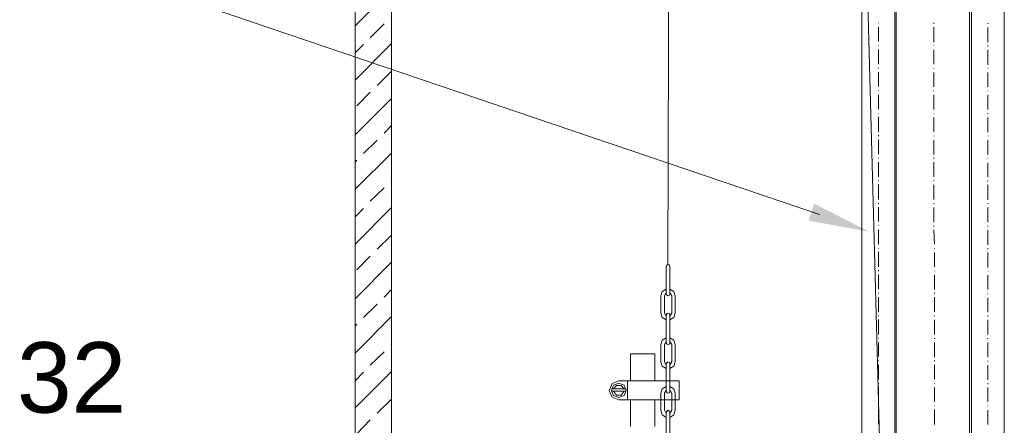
# Model space of a CAD drawing. Extents: x -23500 to 2637, y 21242 to 29547.
# Tile 13 of 121: x -11805 to -10793, y 24023 to 24440. Entities that reach past the tile are written whole.
import ezdxf

# ---------------------------------------------------------------- set-up
doc = ezdxf.new("R2010")
doc.units = 0
doc.header["$LTSCALE"] = 25
doc.layers.get('0').update_dxf_attribs({"linetype": 'CONTINUOUS', "lineweight": 13})
doc.styles.get("Standard").update_dxf_attribs({"font": 'ARIAL.TTF', "height": 50})

msp = doc.modelspace()

# ---------------------------------------------------------------- hatches: boundary and pattern name
h = msp.add_hatch(color=7)
h.dxf.hatch_style = 2
h.paths.add_polyline_path([(-10931.912, 24222.148), (-10994.455, 24233.602), (-10988.539, 24251.073)])

# ---------------------------------------------------------------- linework, layer by layer
at = {"color": 7, "lineweight": 9}
msp.add_lwpolyline([(-10983.102, 24240.06), (-11626.357, 24458.028), (-11723.754, 24458.028)], dxfattribs=at)
for points in [[(-11138.74, 24188.542), (-11138.74, 24188.542), (-11129.317, 27336.259), (-11129.317, 27336.259)], [(-11006.388, 27181.112), (-11006.388, 27181.112), (-10904.765, 23383.518), (-10904.765, 23383.518)], [(-10905.762, 25732.656), (-10905.762, 25732.656), (-10905.762, 23383.518), (-10905.762, 23383.518)], [(-10904.273, 23383.518), (-10904.273, 23383.518), (-10904.273, 25732.656), (-10904.273, 25732.656)], [(-10828.926, 25732.656), (-10828.926, 25732.656), (-10828.926, 23383.518), (-10828.926, 23383.518)], [(-10826.946, 23383.518), (-10826.946, 23383.518), (-10826.946, 25732.656), (-10826.946, 25732.656)], [(-10939.468, 23383.518), (-10939.468, 23383.518), (-10939.468, 25633.518), (-10939.468, 25633.518)], [(-10793.24, 25631.045), (-10793.24, 25631.045), (-10793.24, 23383.518), (-10793.24, 23383.518)], [(-11459.958, 24433.909), (-11459.958, 24433.909), (-11422.783, 24471.588), (-11422.783, 24471.588)], [(-11444.594, 24421.521), (-11444.594, 24421.521), (-11430.226, 24435.902), (-11430.226, 24435.902)], [(-10922.615, 24436.886), (-10922.615, 24436.886), (-10922.615, 24436.394), (-10922.615, 24436.394)], [(-10922.615, 24432.42), (-10922.615, 24432.42), (-10922.615, 24417.56), (-10922.615, 24417.56)], [(-10865.609, 24435.902), (-10865.609, 24435.902), (-10865.609, 24436.886), (-10865.609, 24436.886)], [(-10865.609, 24417.056), (-10865.609, 24417.056), (-10865.609, 24432.42), (-10865.609, 24432.42)], [(-10810.093, 24436.394), (-10810.093, 24436.394), (-10810.093, 24435.902), (-10810.093, 24435.902)], [(-10810.093, 24431.928), (-10810.093, 24431.928), (-10810.093, 24417.056), (-10810.093, 24417.056)], [(-11459.958, 24377.9), (-11459.958, 24377.9), (-11422.783, 24415.567), (-11422.783, 24415.567)], [(-11459.958, 24406.157), (-11459.958, 24406.157), (-11451.532, 24414.583), (-11451.532, 24414.583)], [(-10922.615, 24413.587), (-10922.615, 24413.587), (-10922.615, 24413.095), (-10922.615, 24413.095)], [(-10922.615, 24409.626), (-10922.615, 24409.626), (-10922.615, 24394.261), (-10922.615, 24394.261)], [(-10865.609, 24413.095), (-10865.609, 24413.095), (-10865.609, 24413.587), (-10865.609, 24413.587)], [(-10865.609, 24394.261), (-10865.609, 24394.261), (-10865.609, 24409.121), (-10865.609, 24409.121)], [(-10810.093, 24413.587), (-10810.093, 24413.587), (-10810.093, 24412.603), (-10810.093, 24412.603)], [(-10810.093, 24409.121), (-10810.093, 24409.121), (-10810.093, 24393.769), (-10810.093, 24393.769)], [(-10922.615, 24390.792), (-10922.615, 24390.792), (-10922.615, 24389.796), (-10922.615, 24389.796)], [(-10865.609, 24389.796), (-10865.609, 24389.796), (-10865.609, 24390.3), (-10865.609, 24390.3)], [(-10810.093, 24390.3), (-10810.093, 24390.3), (-10810.093, 24389.796), (-10810.093, 24389.796)], [(-11437.656, 24372.45), (-11437.656, 24372.45), (-11423.275, 24386.818), (-11423.275, 24386.818)], [(-10922.615, 24386.327), (-10922.615, 24386.327), (-10922.615, 24371.454), (-10922.615, 24371.454)], [(-10865.609, 24370.962), (-10865.609, 24370.962), (-10865.609, 24385.835), (-10865.609, 24385.835)], [(-10810.093, 24385.835), (-10810.093, 24385.835), (-10810.093, 24370.962), (-10810.093, 24370.962)], [(-10922.615, 24367.493), (-10922.615, 24367.493), (-10922.615, 24367.001), (-10922.615, 24367.001)], [(-10865.609, 24366.496), (-10865.609, 24366.496), (-10865.609, 24367.493), (-10865.609, 24367.493)], [(-11459.958, 24321.879), (-11459.958, 24321.879), (-11422.783, 24359.066), (-11422.783, 24359.066)], [(-11458.47, 24351.624), (-11458.47, 24351.624), (-11444.594, 24365.512), (-11444.594, 24365.512)], [(-10922.615, 24363.027), (-10922.615, 24363.027), (-10922.615, 24348.155), (-10922.615, 24348.155)], [(-10865.609, 24347.663), (-10865.609, 24347.663), (-10865.609, 24363.027), (-10865.609, 24363.027)], [(-10810.093, 24367.001), (-10810.093, 24367.001), (-10810.093, 24366.496), (-10810.093, 24366.496)], [(-10810.093, 24362.535), (-10810.093, 24362.535), (-10810.093, 24347.663), (-10810.093, 24347.663)], [(-10922.615, 24344.194), (-10922.615, 24344.194), (-10922.615, 24343.702), (-10922.615, 24343.702)], [(-10922.615, 24340.22), (-10922.615, 24340.22), (-10922.615, 24324.856), (-10922.615, 24324.856)], [(-10865.609, 24343.702), (-10865.609, 24343.702), (-10865.609, 24344.194), (-10865.609, 24344.194)], [(-10865.609, 24324.856), (-10865.609, 24324.856), (-10865.609, 24339.728), (-10865.609, 24339.728)], [(-10810.093, 24344.194), (-10810.093, 24344.194), (-10810.093, 24343.197), (-10810.093, 24343.197)], [(-10810.093, 24339.728), (-10810.093, 24339.728), (-10810.093, 24324.364), (-10810.093, 24324.364)], [(-11430.226, 24323.367), (-11430.226, 24323.367), (-11422.783, 24331.302), (-11422.783, 24331.302)], [(-10922.615, 24321.387), (-10922.615, 24321.387), (-10922.615, 24320.39), (-10922.615, 24320.39)], [(-10922.615, 24316.934), (-10922.615, 24316.934), (-10922.615, 24302.061), (-10922.615, 24302.061)], [(-10865.609, 24320.39), (-10865.609, 24320.39), (-10865.609, 24320.895), (-10865.609, 24320.895)], [(-10810.093, 24320.895), (-10810.093, 24320.895), (-10810.093, 24320.39), (-10810.093, 24320.39)], [(-11451.532, 24302.553), (-11451.532, 24302.553), (-11437.656, 24316.429), (-11437.656, 24316.429)], [(-10865.609, 24301.569), (-10865.609, 24301.569), (-10865.609, 24316.429), (-10865.609, 24316.429)], [(-10810.093, 24316.429), (-10810.093, 24316.429), (-10810.093, 24301.569), (-10810.093, 24301.569)], [(-11459.958, 24265.87), (-11459.958, 24265.87), (-11422.783, 24303.045), (-11422.783, 24303.045)], [(-10922.615, 24298.1), (-10922.615, 24298.1), (-10922.615, 24297.596), (-10922.615, 24297.596)], [(-10865.609, 24297.104), (-10865.609, 24297.104), (-10865.609, 24298.1), (-10865.609, 24298.1)], [(-10810.093, 24297.596), (-10810.093, 24297.596), (-10810.093, 24297.104), (-10810.093, 24297.104)], [(-11459.958, 24293.635), (-11459.958, 24293.635), (-11458.47, 24295.615), (-11458.47, 24295.615)], [(-10922.615, 24293.635), (-10922.615, 24293.635), (-10922.615, 24278.762), (-10922.615, 24278.762)], [(-10865.609, 24278.762), (-10865.609, 24278.762), (-10865.609, 24293.635), (-10865.609, 24293.635)], [(-10810.093, 24293.13), (-10810.093, 24293.13), (-10810.093, 24278.257), (-10810.093, 24278.257)], [(-11444.594, 24253.47), (-11444.594, 24253.47), (-11430.226, 24267.358), (-11430.226, 24267.358)], [(-11423.275, 24274.296), (-11423.275, 24274.296), (-11422.783, 24275.293), (-11422.783, 24275.293)], [(-10922.615, 24274.788), (-10922.615, 24274.788), (-10922.615, 24274.296), (-10922.615, 24274.296)], [(-10922.615, 24270.827), (-10922.615, 24270.827), (-10922.615, 24255.463), (-10922.615, 24255.463)], [(-10865.609, 24274.296), (-10865.609, 24274.296), (-10865.609, 24274.788), (-10865.609, 24274.788)], [(-10865.609, 24255.463), (-10865.609, 24255.463), (-10865.609, 24270.335), (-10865.609, 24270.335)], [(-10810.093, 24274.788), (-10810.093, 24274.788), (-10810.093, 24273.804), (-10810.093, 24273.804)], [(-10810.093, 24270.335), (-10810.093, 24270.335), (-10810.093, 24254.958), (-10810.093, 24254.958)], [(-11459.958, 24209.357), (-11459.958, 24209.357), (-11422.783, 24247.036), (-11422.783, 24247.036)], [(-11459.958, 24237.613), (-11459.958, 24237.613), (-11451.532, 24246.04), (-11451.532, 24246.04)], [(-10922.615, 24251.994), (-10922.615, 24251.994), (-10922.615, 24250.997), (-10922.615, 24250.997)], [(-10922.615, 24247.528), (-10922.615, 24247.528), (-10922.615, 24232.656), (-10922.615, 24232.656)], [(-10865.609, 24250.997), (-10865.609, 24250.997), (-10865.609, 24251.489), (-10865.609, 24251.489)], [(-10865.609, 24232.164), (-10865.609, 24232.164), (-10865.609, 24247.036), (-10865.609, 24247.036)], [(-10810.093, 24251.489), (-10810.093, 24251.489), (-10810.093, 24250.997), (-10810.093, 24250.997)], [(-10810.093, 24247.036), (-10810.093, 24247.036), (-10810.093, 24232.164), (-10810.093, 24232.164)], [(-10922.615, 24228.695), (-10922.615, 24228.695), (-10922.615, 24228.203), (-10922.615, 24228.203)], [(-10865.609, 24227.711), (-10865.609, 24227.711), (-10865.609, 24228.695), (-10865.609, 24228.695)], [(-10810.093, 24228.203), (-10810.093, 24228.203), (-10810.093, 24227.711), (-10810.093, 24227.711)], [(-11437.656, 24204.399), (-11437.656, 24204.399), (-11423.275, 24218.288), (-11423.275, 24218.288)], [(-10922.615, 24224.229), (-10922.615, 24224.229), (-10922.615, 24209.357), (-10922.615, 24209.357)], [(-10865.117, 24209.357), (-10865.117, 24209.357), (-10865.609, 24224.229), (-10865.609, 24224.229)], [(-10810.093, 24223.737), (-10810.093, 24223.737), (-10810.093, 24208.865), (-10810.093, 24208.865)], [(-11458.47, 24183.08), (-11458.47, 24183.08), (-11444.594, 24196.969), (-11444.594, 24196.969)], [(-10922.615, 24205.396), (-10922.615, 24205.396), (-10922.615, 24204.904), (-10922.615, 24204.904)], [(-10922.615, 24201.435), (-10922.615, 24201.435), (-10922.615, 24186.057), (-10922.615, 24186.057)], [(-10865.117, 24204.904), (-10865.117, 24204.904), (-10865.117, 24205.396), (-10865.117, 24205.396)], [(-10865.117, 24186.057), (-10865.117, 24186.057), (-10865.117, 24200.93), (-10865.117, 24200.93)], [(-10810.093, 24205.396), (-10810.093, 24205.396), (-10810.093, 24204.399), (-10810.093, 24204.399)], [(-10810.093, 24200.93), (-10810.093, 24200.93), (-10810.093, 24185.565), (-10810.093, 24185.565)], [(-11459.958, 24153.348), (-11459.958, 24153.348), (-11422.783, 24191.015), (-11422.783, 24191.015)], [(-11140.721, 24186.562), (-11140.721, 24186.562), (-11140.721, 24157.813), (-11140.721, 24157.813)], [(-11136.76, 24186.562), (-11136.76, 24186.562), (-11136.76, 24157.813), (-11136.76, 24157.813)], [(-10922.615, 24182.588), (-10922.615, 24182.588), (-10922.615, 24181.604), (-10922.615, 24181.604)], [(-10922.615, 24178.135), (-10922.615, 24178.135), (-10922.615, 24163.263), (-10922.615, 24163.263)], [(-10865.117, 24181.604), (-10865.117, 24181.604), (-10865.117, 24182.096), (-10865.117, 24182.096)], [(-10865.117, 24162.758), (-10865.117, 24162.758), (-10865.117, 24177.631), (-10865.117, 24177.631)], [(-10810.093, 24182.096), (-10810.093, 24182.096), (-10810.093, 24181.604), (-10810.093, 24181.604)], [(-10810.093, 24177.631), (-10810.093, 24177.631), (-10810.093, 24162.758), (-10810.093, 24162.758)], [(-11430.226, 24154.836), (-11430.226, 24154.836), (-11422.783, 24162.758), (-11422.783, 24162.758)], [(-11146.183, 24156.325), (-11146.183, 24156.325), (-11146.183, 24138.475), (-11146.183, 24138.475)], [(-11140.721, 24159.289), (-11140.721, 24159.289), (-11142.209, 24156.325), (-11142.209, 24156.325)], [(-11142.209, 24156.325), (-11142.209, 24156.325), (-11142.209, 24138.475), (-11142.209, 24138.475)], [(-11134.779, 24156.325), (-11134.779, 24156.325), (-11136.76, 24159.289), (-11136.76, 24159.289)], [(-11134.779, 24156.325), (-11134.779, 24156.325), (-11134.779, 24138.475), (-11134.779, 24138.475)], [(-11131.31, 24156.325), (-11131.31, 24156.325), (-11131.31, 24138.475), (-11131.31, 24138.475)], [(-10922.615, 24159.289), (-10922.615, 24159.289), (-10922.615, 24158.797), (-10922.615, 24158.797)], [(-10865.117, 24158.305), (-10865.117, 24158.305), (-10865.117, 24159.289), (-10865.117, 24159.289)], [(-10810.093, 24158.797), (-10810.093, 24158.797), (-10810.093, 24158.305), (-10810.093, 24158.305)], [(-11451.532, 24134.01), (-11451.532, 24134.01), (-11437.656, 24147.898), (-11437.656, 24147.898)], [(-10922.615, 24154.836), (-10922.615, 24154.836), (-10922.615, 24139.964), (-10922.615, 24139.964)], [(-10865.117, 24139.964), (-10865.117, 24139.964), (-10865.117, 24154.836), (-10865.117, 24154.836)], [(-10810.093, 24154.344), (-10810.093, 24154.344), (-10810.093, 24139.472), (-10810.093, 24139.472)], [(-11459.958, 24097.326), (-11459.958, 24097.326), (-11422.783, 24135.006), (-11422.783, 24135.006)], [(-11142.209, 24138.475), (-11142.209, 24138.475), (-11140.721, 24135.498), (-11140.721, 24135.498)], [(-11140.721, 24136.495), (-11140.721, 24136.495), (-11140.721, 24107.746), (-11140.721, 24107.746)], [(-11136.76, 24135.498), (-11136.76, 24135.498), (-11134.779, 24138.475), (-11134.779, 24138.475)], [(-11136.76, 24136.495), (-11136.76, 24136.495), (-11136.76, 24107.746), (-11136.76, 24107.746)], [(-10922.615, 24136.003), (-10922.615, 24136.003), (-10922.615, 24135.498), (-10922.615, 24135.498)], [(-10865.117, 24135.498), (-10865.117, 24135.498), (-10865.117, 24136.003), (-10865.117, 24136.003)], [(-10810.093, 24136.003), (-10810.093, 24136.003), (-10810.093, 24135.006), (-10810.093, 24135.006)], [(-11459.958, 24125.091), (-11459.958, 24125.091), (-11458.47, 24127.072), (-11458.47, 24127.072)], [(-10922.615, 24132.029), (-10922.615, 24132.029), (-10922.615, 24116.665), (-10922.615, 24116.665)], [(-10865.117, 24116.665), (-10865.117, 24116.665), (-10865.117, 24131.537), (-10865.117, 24131.537)], [(-10810.093, 24131.537), (-10810.093, 24131.537), (-10810.093, 24116.665), (-10810.093, 24116.665)], [(-11423.275, 24105.753), (-11423.275, 24105.753), (-11422.783, 24106.75), (-11422.783, 24106.75)], [(-11146.183, 24106.258), (-11146.183, 24106.258), (-11146.183, 24088.408), (-11146.183, 24088.408)], [(-11140.721, 24109.222), (-11140.721, 24109.222), (-11142.209, 24106.258), (-11142.209, 24106.258)], [(-11142.209, 24106.258), (-11142.209, 24106.258), (-11142.209, 24088.408), (-11142.209, 24088.408)], [(-11134.779, 24106.258), (-11134.779, 24106.258), (-11136.76, 24109.222), (-11136.76, 24109.222)], [(-11134.779, 24106.258), (-11134.779, 24106.258), (-11134.779, 24088.408), (-11134.779, 24088.408)], [(-11131.31, 24106.258), (-11131.31, 24106.258), (-11131.31, 24088.408), (-11131.31, 24088.408)], [(-10922.615, 24113.196), (-10922.615, 24113.196), (-10922.615, 24112.691), (-10922.615, 24112.691)], [(-10922.615, 24108.73), (-10922.615, 24108.73), (-10922.615, 24093.857), (-10922.615, 24093.857)], [(-10865.117, 24112.199), (-10865.117, 24112.199), (-10865.117, 24112.691), (-10865.117, 24112.691)], [(-10865.117, 24093.365), (-10865.117, 24093.365), (-10865.117, 24108.238), (-10865.117, 24108.238)], [(-10810.093, 24112.691), (-10810.093, 24112.691), (-10810.093, 24112.199), (-10810.093, 24112.199)], [(-10810.093, 24108.238), (-10810.093, 24108.238), (-10810.093, 24093.365), (-10810.093, 24093.365)], [(-11444.594, 24084.939), (-11444.594, 24084.939), (-11430.226, 24098.815), (-11430.226, 24098.815)], [(-11152.124, 24096.834), (-11152.124, 24096.834), (-11177.404, 24096.834), (-11177.404, 24096.834)], [(-11177.404, 24069.082), (-11177.404, 24069.082), (-11177.404, 24096.834), (-11177.404, 24096.834)], [(-11152.124, 24069.082), (-11152.124, 24069.082), (-11152.124, 24096.834), (-11152.124, 24096.834)], [(-11142.209, 24088.408), (-11142.209, 24088.408), (-11140.721, 24085.431), (-11140.721, 24085.431)], [(-11140.721, 24086.919), (-11140.721, 24086.919), (-11140.721, 24058.171), (-11140.721, 24058.171)], [(-11136.76, 24085.431), (-11136.76, 24085.431), (-11134.779, 24088.408), (-11134.779, 24088.408)], [(-11136.76, 24086.919), (-11136.76, 24086.919), (-11136.76, 24058.171), (-11136.76, 24058.171)], [(-10922.615, 24089.896), (-10922.615, 24089.896), (-10922.615, 24089.392), (-10922.615, 24089.392)], [(-10922.615, 24085.431), (-10922.615, 24085.431), (-10922.615, 24070.558), (-10922.615, 24070.558)], [(-10865.117, 24088.9), (-10865.117, 24088.9), (-10865.117, 24089.896), (-10865.117, 24089.896)], [(-10865.117, 24070.558), (-10865.117, 24070.558), (-10865.117, 24085.431), (-10865.117, 24085.431)], [(-10810.093, 24089.392), (-10810.093, 24089.392), (-10810.093, 24088.9), (-10810.093, 24088.9)], [(-10810.093, 24084.939), (-10810.093, 24084.939), (-10810.093, 24070.066), (-10810.093, 24070.066)], [(-11459.958, 24041.318), (-11459.958, 24041.318), (-11422.783, 24078.493), (-11422.783, 24078.493)], [(-11459.958, 24069.082), (-11459.958, 24069.082), (-11451.532, 24078.001), (-11451.532, 24078.001)], [(-11127.337, 24069.082), (-11127.337, 24069.082), (-11189.312, 24069.082), (-11189.312, 24069.082)], [(-11180.381, 24049.252), (-11180.381, 24049.252), (-11180.381, 24069.082), (-11180.381, 24069.082)], [(-10922.615, 24066.597), (-10922.615, 24066.597), (-10922.615, 24066.105), (-10922.615, 24066.105)], [(-10865.117, 24066.105), (-10865.117, 24066.105), (-10865.117, 24066.597), (-10865.117, 24066.597)], [(-10810.093, 24066.597), (-10810.093, 24066.597), (-10810.093, 24065.601), (-10810.093, 24065.601)], [(-11181.87, 24060.656), (-11181.87, 24060.656), (-11196.742, 24060.656), (-11196.742, 24060.656)], [(-11181.87, 24058.171), (-11181.87, 24058.171), (-11196.742, 24058.171), (-11196.742, 24058.171)], [(-11146.183, 24056.19), (-11146.183, 24056.19), (-11146.183, 24038.833), (-11146.183, 24038.833)], [(-11140.721, 24059.167), (-11140.721, 24059.167), (-11142.209, 24056.19), (-11142.209, 24056.19)], [(-11142.209, 24056.19), (-11142.209, 24056.19), (-11142.209, 24038.833), (-11142.209, 24038.833)], [(-11134.779, 24056.19), (-11134.779, 24056.19), (-11136.76, 24059.167), (-11136.76, 24059.167)], [(-11134.779, 24056.19), (-11134.779, 24056.19), (-11134.779, 24038.833), (-11134.779, 24038.833)], [(-11131.31, 24056.19), (-11131.31, 24056.19), (-11131.31, 24038.833), (-11131.31, 24038.833)], [(-10922.615, 24062.636), (-10922.615, 24062.636), (-10922.615, 24047.272), (-10922.615, 24047.272)], [(-10865.117, 24047.272), (-10865.117, 24047.272), (-10865.117, 24062.144), (-10865.117, 24062.144)], [(-10810.093, 24062.144), (-10810.093, 24062.144), (-10810.093, 24047.272), (-10810.093, 24047.272)], [(-11437.656, 24035.868), (-11437.656, 24035.868), (-11423.275, 24049.744), (-11423.275, 24049.744)], [(-11177.404, 24021.98), (-11177.404, 24021.98), (-11177.404, 24049.252), (-11177.404, 24049.252)], [(-11152.124, 24021.98), (-11152.124, 24021.98), (-11152.124, 24049.252), (-11152.124, 24049.252)], [(-10922.615, 24043.79), (-10922.615, 24043.79), (-10922.615, 24043.298), (-10922.615, 24043.298)], [(-11142.209, 24038.833), (-11142.209, 24038.833), (-11140.721, 24035.364), (-11140.721, 24035.364)], [(-11140.721, 24036.852), (-11140.721, 24036.852), (-11140.721, 24008.103), (-11140.721, 24008.103)], [(-11136.76, 24035.364), (-11136.76, 24035.364), (-11134.779, 24038.833), (-11134.779, 24038.833)], [(-11136.76, 24036.852), (-11136.76, 24036.852), (-11136.76, 24008.103), (-11136.76, 24008.103)], [(-10922.615, 24039.337), (-10922.615, 24039.337), (-10922.615, 24024.465), (-10922.615, 24024.465)], [(-10865.117, 24042.806), (-10865.117, 24042.806), (-10865.117, 24043.298), (-10865.117, 24043.298)], [(-10865.117, 24023.973), (-10865.117, 24023.973), (-10865.117, 24039.337), (-10865.117, 24039.337)], [(-10810.093, 24043.298), (-10810.093, 24043.298), (-10810.093, 24042.806), (-10810.093, 24042.806)], [(-10810.093, 24038.833), (-10810.093, 24038.833), (-10810.093, 24023.973), (-10810.093, 24023.973)], [(-11458.47, 24014.55), (-11458.47, 24014.55), (-11444.594, 24028.918), (-11444.594, 24028.918)]]:
    msp.add_open_spline(points, degree=3, dxfattribs=at)
for points, knots in [([(-11459.961, 26720.604), (-11459.961, 25372.266), (-11459.961, 22797.091), (-11459.961, 22797.091), (-11459.961, 22797.091), (-11422.783, 22797.091), (-11422.783, 22797.091), (-11422.783, 22797.091), (-11422.783, 25397.751), (-11422.783, 26740.481)], [1.26179553, 1.26179553, 1.26179553, 1.26179553, 2, 2, 2, 3, 3, 3, 3.74184834, 3.74184834, 3.74184834, 3.74184834]), ([(-11136.76, 24186.562), (-11136.76, 24186.562), (-11137.252, 24188.051), (-11137.252, 24188.051), (-11137.252, 24188.051), (-11138.74, 24188.542), (-11138.74, 24188.542), (-11138.74, 24188.542), (-11139.737, 24188.051), (-11139.737, 24188.051), (-11139.737, 24188.051), (-11140.721, 24186.562), (-11140.721, 24186.562)], [0, 0, 0, 0, 1, 1, 1, 2, 2, 2, 3, 3, 3, 4, 4, 4, 4]), ([(-11140.721, 24163.263), (-11140.721, 24163.263), (-11144.694, 24160.778), (-11144.694, 24160.778), (-11144.694, 24160.778), (-11146.183, 24156.325), (-11146.183, 24156.325)], [0, 0, 0, 0, 1, 1, 1, 2, 2, 2, 2]), ([(-11140.721, 24157.813), (-11140.721, 24157.813), (-11139.737, 24156.817), (-11139.737, 24156.817), (-11139.737, 24156.817), (-11138.74, 24156.325), (-11138.74, 24156.325), (-11138.74, 24156.325), (-11137.252, 24156.817), (-11137.252, 24156.817), (-11137.252, 24156.817), (-11136.76, 24157.813), (-11136.76, 24157.813)], [0, 0, 0, 0, 1, 1, 1, 2, 2, 2, 3, 3, 3, 4, 4, 4, 4]), ([(-11131.31, 24156.325), (-11131.31, 24156.325), (-11132.799, 24160.778), (-11132.799, 24160.778), (-11132.799, 24160.778), (-11136.76, 24163.263), (-11136.76, 24163.263)], [0, 0, 0, 0, 1, 1, 1, 2, 2, 2, 2]), ([(-11146.183, 24138.475), (-11146.183, 24138.475), (-11144.694, 24134.01), (-11144.694, 24134.01), (-11144.694, 24134.01), (-11140.721, 24131.537), (-11140.721, 24131.537)], [0, 0, 0, 0, 1, 1, 1, 2, 2, 2, 2]), ([(-11136.76, 24136.495), (-11136.76, 24136.495), (-11137.252, 24137.983), (-11137.252, 24137.983), (-11137.252, 24137.983), (-11138.74, 24138.475), (-11138.74, 24138.475), (-11138.74, 24138.475), (-11139.737, 24137.983), (-11139.737, 24137.983), (-11139.737, 24137.983), (-11140.721, 24136.495), (-11140.721, 24136.495)], [0, 0, 0, 0, 1, 1, 1, 2, 2, 2, 3, 3, 3, 4, 4, 4, 4]), ([(-11136.76, 24131.537), (-11136.76, 24131.537), (-11132.799, 24134.01), (-11132.799, 24134.01), (-11132.799, 24134.01), (-11131.31, 24138.475), (-11131.31, 24138.475)], [0, 0, 0, 0, 1, 1, 1, 2, 2, 2, 2]), ([(-11140.721, 24113.196), (-11140.721, 24113.196), (-11144.694, 24110.71), (-11144.694, 24110.71), (-11144.694, 24110.71), (-11146.183, 24106.258), (-11146.183, 24106.258)], [0, 0, 0, 0, 1, 1, 1, 2, 2, 2, 2]), ([(-11140.721, 24107.746), (-11140.721, 24107.746), (-11139.737, 24106.75), (-11139.737, 24106.75), (-11139.737, 24106.75), (-11138.74, 24106.258), (-11138.74, 24106.258), (-11138.74, 24106.258), (-11137.252, 24106.75), (-11137.252, 24106.75), (-11137.252, 24106.75), (-11136.76, 24107.746), (-11136.76, 24107.746)], [0, 0, 0, 0, 1, 1, 1, 2, 2, 2, 3, 3, 3, 4, 4, 4, 4]), ([(-11131.31, 24106.258), (-11131.31, 24106.258), (-11132.799, 24110.71), (-11132.799, 24110.71), (-11132.799, 24110.71), (-11136.76, 24113.196), (-11136.76, 24113.196)], [0, 0, 0, 0, 1, 1, 1, 2, 2, 2, 2]), ([(-11146.183, 24088.408), (-11146.183, 24088.408), (-11144.694, 24083.942), (-11144.694, 24083.942), (-11144.694, 24083.942), (-11140.721, 24081.47), (-11140.721, 24081.47)], [0, 0, 0, 0, 1, 1, 1, 2, 2, 2, 2]), ([(-11136.76, 24086.919), (-11136.76, 24086.919), (-11137.252, 24087.903), (-11137.252, 24087.903), (-11137.252, 24087.903), (-11138.74, 24088.408), (-11138.74, 24088.408), (-11138.74, 24088.408), (-11139.737, 24087.903), (-11139.737, 24087.903), (-11139.737, 24087.903), (-11140.721, 24086.919), (-11140.721, 24086.919)], [0, 0, 0, 0, 1, 1, 1, 2, 2, 2, 3, 3, 3, 4, 4, 4, 4]), ([(-11136.76, 24081.47), (-11136.76, 24081.47), (-11132.799, 24083.942), (-11132.799, 24083.942), (-11132.799, 24083.942), (-11131.31, 24088.408), (-11131.31, 24088.408)], [0, 0, 0, 0, 1, 1, 1, 2, 2, 2, 2]), ([(-11189.312, 24069.082), (-11189.312, 24069.082), (-11196.25, 24066.105), (-11196.25, 24066.105), (-11196.25, 24066.105), (-11199.227, 24059.167), (-11199.227, 24059.167), (-11199.227, 24059.167), (-11196.25, 24052.229), (-11196.25, 24052.229), (-11196.25, 24052.229), (-11189.312, 24049.252), (-11189.312, 24049.252)], [0, 0, 0, 0, 1, 1, 1, 2, 2, 2, 3, 3, 3, 4, 4, 4, 4]), ([(-11181.87, 24059.167), (-11181.87, 24059.167), (-11183.85, 24064.617), (-11183.85, 24064.617), (-11183.85, 24064.617), (-11189.312, 24066.597), (-11189.312, 24066.597), (-11189.312, 24066.597), (-11194.762, 24064.617), (-11194.762, 24064.617), (-11194.762, 24064.617), (-11196.742, 24059.167), (-11196.742, 24059.167), (-11196.742, 24059.167), (-11194.762, 24053.705), (-11194.762, 24053.705), (-11194.762, 24053.705), (-11189.312, 24051.725), (-11189.312, 24051.725), (-11189.312, 24051.725), (-11183.85, 24053.705), (-11183.85, 24053.705), (-11183.85, 24053.705), (-11181.87, 24059.167), (-11181.87, 24059.167), (-11181.87, 24059.167), (-11181.87, 24059.167), (-11181.87, 24059.167)], [0, 0, 0, 0, 1, 1, 1, 2, 2, 2, 3, 3, 3, 4, 4, 4, 5, 5, 5, 6, 6, 6, 7, 7, 7, 8, 8, 8, 9, 9, 9, 9]), ([(-11183.85, 24060.656), (-11183.85, 24060.656), (-11186.827, 24064.125), (-11186.827, 24064.125), (-11186.827, 24064.125), (-11191.785, 24064.125), (-11191.785, 24064.125), (-11191.785, 24064.125), (-11194.762, 24060.656), (-11194.762, 24060.656)], [0, 0, 0, 0, 1, 1, 1, 2, 2, 2, 3, 3, 3, 3]), ([(-11127.337, 24069.082), (-11127.337, 24069.082), (-11127.337, 24049.252), (-11127.337, 24049.252), (-11127.337, 24049.252), (-11189.312, 24049.252), (-11189.312, 24049.252)], [0, 0, 0, 0, 1, 1, 1, 2, 2, 2, 2]), ([(-11194.762, 24058.171), (-11194.762, 24058.171), (-11191.785, 24054.21), (-11191.785, 24054.21), (-11191.785, 24054.21), (-11186.827, 24054.21), (-11186.827, 24054.21), (-11186.827, 24054.21), (-11183.85, 24058.171), (-11183.85, 24058.171)], [0, 0, 0, 0, 1, 1, 1, 2, 2, 2, 3, 3, 3, 3]), ([(-11140.721, 24063.128), (-11140.721, 24063.128), (-11144.694, 24060.656), (-11144.694, 24060.656), (-11144.694, 24060.656), (-11146.183, 24056.19), (-11146.183, 24056.19)], [0, 0, 0, 0, 1, 1, 1, 2, 2, 2, 2]), ([(-11140.721, 24058.171), (-11140.721, 24058.171), (-11139.737, 24056.682), (-11139.737, 24056.682), (-11139.737, 24056.682), (-11138.74, 24056.19), (-11138.74, 24056.19), (-11138.74, 24056.19), (-11137.252, 24056.682), (-11137.252, 24056.682), (-11137.252, 24056.682), (-11136.76, 24058.171), (-11136.76, 24058.171)], [0, 0, 0, 0, 1, 1, 1, 2, 2, 2, 3, 3, 3, 4, 4, 4, 4]), ([(-11131.31, 24056.19), (-11131.31, 24056.19), (-11132.799, 24060.656), (-11132.799, 24060.656), (-11132.799, 24060.656), (-11136.76, 24063.128), (-11136.76, 24063.128)], [0, 0, 0, 0, 1, 1, 1, 2, 2, 2, 2]), ([(-11146.183, 24038.833), (-11146.183, 24038.833), (-11144.694, 24033.875), (-11144.694, 24033.875), (-11144.694, 24033.875), (-11140.721, 24031.403), (-11140.721, 24031.403)], [0, 0, 0, 0, 1, 1, 1, 2, 2, 2, 2]), ([(-11136.76, 24036.852), (-11136.76, 24036.852), (-11137.252, 24037.849), (-11137.252, 24037.849), (-11137.252, 24037.849), (-11138.74, 24038.833), (-11138.74, 24038.833), (-11138.74, 24038.833), (-11139.737, 24037.849), (-11139.737, 24037.849), (-11139.737, 24037.849), (-11140.721, 24036.852), (-11140.721, 24036.852)], [0, 0, 0, 0, 1, 1, 1, 2, 2, 2, 3, 3, 3, 4, 4, 4, 4]), ([(-11136.76, 24031.403), (-11136.76, 24031.403), (-11132.799, 24033.875), (-11132.799, 24033.875), (-11132.799, 24033.875), (-11131.31, 24038.833), (-11131.31, 24038.833)], [0, 0, 0, 0, 1, 1, 1, 2, 2, 2, 2])]:
    msp.add_open_spline(points, degree=3, knots=knots, dxfattribs=at)

# ---------------------------------------------------------------- texts
at = {"color": 7, "char_height": 72.43765, "attachment_point": 1}
for s, insert in [('{\\fArial|b0|i0|c0;3}', (-11807.617, 24108.67)), ('{\\fArial|b0|i0|c0;2}', (-11751.511, 24108.67))]:
    msp.add_mtext(s, dxfattribs=dict(at, insert=insert))

doc.saveas('drawing.dxf')
